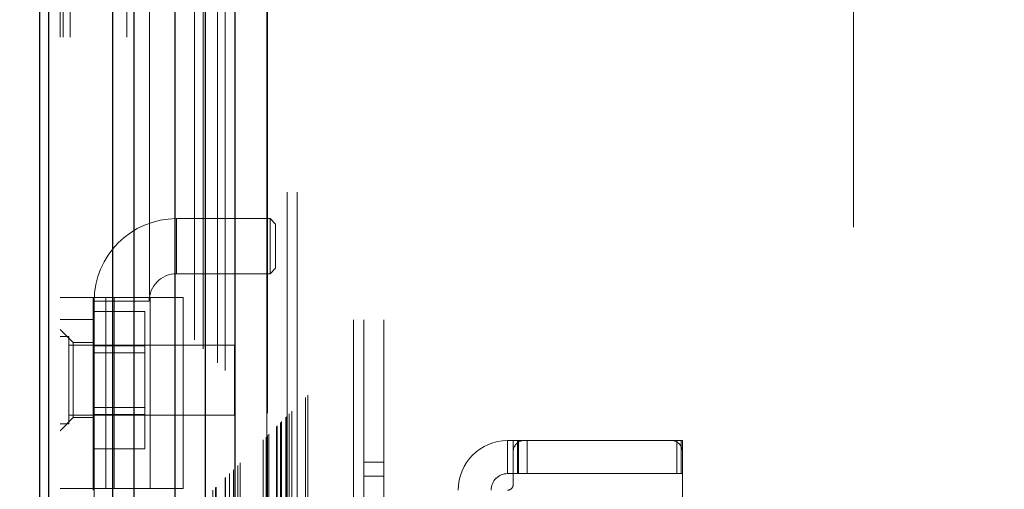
# Model space of a CAD drawing. Header units: inches. Extents: x 0.2 to 10.8, y 0.2 to 8.2.
# Tile 80 of 164: x 2.6681 to 2.8443, y 4.4044 to 4.4884. Entities that reach past the tile are written whole.
import ezdxf

# ---------------------------------------------------------------- set-up
doc = ezdxf.new("R2010")
doc.units = ezdxf.units.IN
doc.header["$MEASUREMENT"] = 0
doc.linetypes.add('HIDDEN', pattern=[0.075, 0.05, -0.025])
doc.layers.add('DIMENSIONS', color=140, linetype='Continuous')
doc.styles.add('SLDTEXTSTYLE0', font='TXT', dxfattribs={"width": 0.7})
doc.dimstyles.new('SLDDIMSTYLE0', dxfattribs={"dimtxt": 0.084961, "dimasz": 0.13, "dimexe": 0, "dimexo": 0.0625, "dimgap": 0.02124, "dimtad": 0, "dimtih": 1, "dimtoh": 1, "dimlfac": 20, "dimrnd": 1e-09, "dimzin": 12, "dimdsep": 46, "dimtxsty": 'SLDTEXTSTYLE0', "dimsah": 1, "dimcen": 0.09, "dimadec": 0, "dimazin": 3, "dimtfac": 1, "dimtofl": 0, "dimtmove": 0, "dimatfit": 3, "dimfxl": 0, "dimfrac": 2, "dimtolj": 1, "dimtzin": 12, "dimarcsym": 0})

# ---------------------------------------------------------------- blocks, each defined once
blk = doc.blocks.new('_D')
at = {"layer": 'DIMENSIONS'}
for p, q in [((2.7943, 5.01312), (2.24987, 5.01312)), ((2.37487, 5.01312), (2.37487, 4.34871)), ((2.2133, 4.19466), (2.18477, 4.19466)), ((2.18477, 4.19466), (2.18477, 4.05963)), ((2.53645, 4.19466), (2.56498, 4.19466)), ((2.56498, 4.19466), (2.56498, 4.05963)), ((2.18477, 4.05963), (2.2133, 4.05963)), ((2.56498, 4.05963), (2.53645, 4.05963)), ((2.37487, 3.21896), (2.37487, 4.04061)), ((2.79433, 3.21896), (2.24987, 3.21896))]:
    blk.add_line(p, q, dxfattribs=at)
for points in [[(2.37487, 5.01312), (2.35487, 4.88312), (2.39487, 4.88312)], [(2.37487, 3.21896), (2.39487, 3.34896), (2.35487, 3.34896)]]:
    blk.add_solid(points, dxfattribs=at)
at = {"layer": 'DIMENSIONS', "char_height": 0.083333, "attachment_point": 1, "style": 'SLDTEXTSTYLE0'}
for s, insert in [('35.88', (2.2133, 4.3211)), ('911.4', (2.2133, 4.16705))]:
    blk.add_mtext(s, dxfattribs=dict(at, insert=insert))

msp = doc.modelspace()

# ---------------------------------------------------------------- linework, layer by layer
at = {"color": 7, "linetype": 'HIDDEN', "lineweight": 18}
for p, q in [((2.6771026, 3.085296), (2.6771026, 5.4232663)), ((2.6753026, 3.085296), (2.6753026, 5.1523845)), ((2.6758299, 3.085296), (2.6758299, 5.1520855)), ((2.6771026, 3.085296), (2.6771026, 5.1514868)), ((2.6872754, 3.085296), (2.6872754, 5.1467013)), ((2.6885482, 3.085296), (2.6885482, 5.146546)), ((2.6913215, 5.1391527), (2.6913215, 3.0929278)), ((2.6918758, 3.0934764), (2.6918758, 5.1386057)), ((2.6993774, 5.1311235), (2.6993774, 3.1009586)), ((2.6966777, 3.1013741), (2.6966777, 5.1307081)), ((2.6973576, 3.1014382), (2.6973576, 5.1306439)), ((2.7003988, 3.1019994), (2.7003988, 5.1300827)), ((2.7009418, 5.1295393), (2.7009418, 3.1025414)), ((2.7026486, 3.1042492), (2.7026486, 5.1278329)), ((2.703137, 3.1047376), (2.703137, 5.1273445)), ((2.7032268, 3.1048274), (2.7032268, 5.1272547)), ((2.7034711, 5.1270159), (2.7034711, 3.1050733)), ((2.7048282, 5.1256728), (2.7048282, 3.1064094)), ((2.7048467, 3.106446), (2.7048467, 5.125637)), ((2.7049271, 3.1065277), (2.7049271, 5.1255545)), ((2.7056436, 3.1072461), (2.7056436, 5.1248355)), ((2.7063184, 3.1079191), (2.7063184, 5.1241631)), ((2.7066008, 5.1239057), (2.7066008, 3.1081764)), ((2.7070999, 3.1087005), (2.7070999, 5.1233816)), ((2.7075383, 3.1091389), (2.7075383, 5.1229432)), ((2.7116686, 3.1132693), (2.7116686, 5.1188129)), ((2.7121686, 3.1137693), (2.7121686, 5.1183129)), ((2.7124186, 5.1180629), (2.7124186, 3.1140193)), ((2.7124186, 3.1140193), (2.7124186, 5.1180629)), ((2.7126686, 3.1142693), (2.7126686, 5.1178129)), ((2.7126972, 3.1142874), (2.7126972, 5.1177874)), ((2.7140436, 3.1156443), (2.7140436, 5.1164379)), ((2.7140436, 3.1156443), (2.7140436, 5.1164379)), ((2.7141882, 3.1157889), (2.7141882, 5.1162933)), ((2.7147458, 3.1163464), (2.7147458, 5.1157357)), ((2.7149186, 3.1165193), (2.7149186, 5.1155629)), ((2.7158922, 3.1174811), (2.7158922, 5.1146001)), ((2.7163166, 3.1179172), (2.7163166, 5.114165)), ((2.7167804, 3.118381), (2.7167804, 5.1137011)), ((2.7192347, 3.1208353), (2.7192347, 5.1112469)), ((2.7196717, 3.121274), (2.7196717, 5.1108204)), ((2.7278526, 3.134746), (2.7278526, 5.097296)), ((2.7278526, 3.134746), (2.7278526, 5.097296)), ((2.7296526, 3.134746), (2.7296526, 5.097296)), ((2.7332526, 3.134746), (2.7332526, 5.097296)), ((2.7123321, 3.1575661), (2.7123321, 5.0745161)), ((2.7159321, 3.1575661), (2.7159321, 5.0745161)), ((2.7177321, 3.1575661), (2.7177321, 5.0745161)), ((2.7177321, 3.1575661), (2.7177321, 5.0745161)), ((2.8173321, 3.2513161), (2.8173321, 4.9807661)), ((2.6961688, 4.4429798), (2.6961688, 4.4528224)), ((2.7129011, 4.4528224), (2.6961688, 4.4528224)), ((2.7129011, 4.4528224), (2.7129011, 4.4429798)), ((2.7138853, 4.4518381), (2.7129011, 4.4528224)), ((2.7138853, 4.4518381), (2.7138853, 4.4439641)), ((2.7129011, 4.4429798), (2.7138853, 4.4439641)), ((2.6961688, 4.4429798), (2.7129011, 4.4429798)), ((2.6753026, 4.43872), (2.6973499, 4.43872)), ((2.6812082, 4.4045665), (2.6812082, 4.43872)), ((2.6834731, 4.4045665), (2.6834731, 4.43872)), ((2.6850016, 4.43872), (2.6850016, 4.4045665)), ((2.6914444, 4.4045665), (2.6914444, 4.43872)), ((2.6973499, 4.4045665), (2.6973499, 4.43872)), ((2.681405, 4.4380586), (2.6912475, 4.4380586)), ((2.681405, 4.4380586), (2.681405, 4.2904208)), ((2.6912475, 4.2904208), (2.6912475, 4.4380586)), ((2.6753026, 4.434783), (2.6812082, 4.434783)), ((2.6812082, 4.4362436), (2.6904582, 4.4362436)), ((2.6904582, 4.4300948), (2.6904582, 4.4362436)), ((2.6776648, 4.4306491), (2.6753026, 4.4330113)), ((2.6768651, 4.4317585), (2.6753026, 4.4317585)), ((2.6768651, 4.4161335), (2.6768651, 4.4317585)), ((2.7065526, 4.430196), (2.6768651, 4.430196)), ((2.6776648, 4.4306491), (2.6776648, 4.4239562)), ((2.6812082, 4.4306491), (2.6776648, 4.4306491)), ((2.6812082, 4.4300948), (2.6904582, 4.4300948)), ((2.6904582, 4.4177972), (2.6904582, 4.4300948)), ((2.7065526, 4.417696), (2.7065526, 4.430196)), ((2.6904582, 4.4288435), (2.6812082, 4.4288435)), ((2.6776648, 4.4239562), (2.6776648, 4.4172633)), ((2.6812082, 4.4190485), (2.6904582, 4.4190485)), ((2.6753026, 4.4149011), (2.6776648, 4.4172633)), ((2.6768651, 4.417696), (2.7065526, 4.417696)), ((2.6776648, 4.4172633), (2.6812082, 4.4172633)), ((2.6812082, 4.4177972), (2.6904582, 4.4177972)), ((2.6904582, 4.4116484), (2.6904582, 4.4177972)), ((2.6753026, 4.4161335), (2.6768651, 4.4161335)), ((2.7554208, 4.4131295), (2.7554208, 4.4072239)), ((2.7554208, 4.4131295), (2.756405, 4.4131295)), ((2.756405, 4.411161), (2.756405, 4.4131295)), ((2.756405, 4.4131295), (2.7573893, 4.4131295)), ((2.7571665, 4.4072239), (2.7571665, 4.4131295)), ((2.7573893, 4.4072239), (2.7573893, 4.4131295)), ((2.7583735, 4.4131295), (2.7573893, 4.4131295)), ((2.7847515, 4.4131295), (2.7583735, 4.4131295)), ((2.7589209, 4.4072239), (2.7589209, 4.4131295)), ((2.7857357, 4.4131295), (2.7847515, 4.4131295)), ((2.7857357, 4.4072239), (2.7857357, 4.4131295)), ((2.7857357, 4.4131295), (2.78672, 4.4131295)), ((2.7865059, 4.4072239), (2.7865059, 4.4131295)), ((2.78672, 4.411161), (2.78672, 4.4131295)), ((2.6812082, 4.4116484), (2.6904582, 4.4116484)), ((2.756405, 4.411161), (2.756405, 4.4052554)), ((2.78672, 4.3186413), (2.78672, 4.411161)), ((2.7332526, 4.409271), (2.7296526, 4.409271)), ((2.7296526, 4.406771), (2.7332526, 4.406771)), ((2.756405, 4.4072239), (2.7554208, 4.4072239)), ((2.7573893, 4.4072239), (2.756405, 4.4072239)), ((2.7857357, 4.4072239), (2.7573893, 4.4072239)), ((2.78672, 4.4072239), (2.7857357, 4.4072239)), ((2.6973499, 4.4045665), (2.6753026, 4.4045665)), ((2.6812082, 4.4045665), (2.6812082, 4.4042712))]:
    msp.add_line(p, q, dxfattribs=at)
at = {"color": 7, "linetype": 'Continuous', "lineweight": 25}
for p, q in [((2.6717026, 3.085296), (2.6717026, 5.1527937)), ((2.6732843, 3.085296), (2.6732843, 5.1520855)), ((2.6847299, 3.085296), (2.6847299, 5.1467013)), ((2.6885482, 3.085296), (2.6885482, 5.146546)), ((2.6958321, 5.1311235), (2.6958321, 3.1009586)), ((2.7012829, 5.1256728), (2.7012829, 3.1064094)), ((2.7066008, 5.1239057), (2.7066008, 3.1081764))]:
    msp.add_line(p, q, dxfattribs=at)
at = {"color": 7, "linetype": 'HIDDEN', "lineweight": 18, "flags": 128}
msp.add_lwpolyline([(2.7122964, 5.1181762), (2.712297, 4.0947933), (2.7122964, 3.1139076)], dxfattribs=at)
at = {"color": 7, "linetype": 'HIDDEN', "lineweight": 18}
for centre, radius, start, end in [((2.6961688, 4.4380586), 0.0147638, 90, 180), ((2.6961688, 4.4380586), 0.0049213, 90, 180), ((2.7554208, 4.4042712), 0.0088583, 90, 180), ((2.7583735, 4.411161), 0.0019685, 90, 180), ((2.7847515, 4.411161), 0.0019685, 0, 90), ((2.7554208, 4.4042712), 0.0029528, 90, 180), ((2.7554208, 4.4052554), 0.0009843, 270, 0)]:
    msp.add_arc(centre, radius, start, end, dxfattribs=at)
msp.add_open_spline([(2.7156995, 3.117305), (2.7156982, 3.1198312), (2.7156946, 3.1269498), (2.7156949, 3.1390373), (2.7156959, 3.1535052), (2.7156964, 3.1681627), (2.7156959, 3.1910701), (2.7156961, 3.2223073), (2.7156959, 3.2960435), (2.7156961, 3.4409894), (2.7156959, 3.7234644), (2.7156963, 4.1544575), (2.715695, 4.5989193), (2.7156971, 4.9017676), (2.7156957, 5.0178948), (2.7156968, 5.045459), (2.7156953, 5.0681525), (2.7156947, 5.0855827), (2.7156973, 5.0969206), (2.7157026, 5.1065103), (2.7157093, 5.1122851), (2.7157123, 5.1148182)], degree=3, knots=[0, 0, 0, 0, 0.00379398, 0.01069115, 0.01815383, 0.02552288, 0.03270473, 0.05255773, 0.07243695, 0.14344675, 0.27024733, 0.49667692, 0.79074133, 0.93776993, 0.95151492, 0.96514905, 0.97916766, 0.98559754, 0.99132698, 0.99619566, 1, 1, 1, 1], dxfattribs=at)

# ---------------------------------------------------------------- dimensions: what is measured, and where the dimension line sits
at = {"layer": 'DIMENSIONS'}
dim = msp.add_linear_dim(base=(2.3748745, 3.2189578), p1=(2.8442987, 5.0131244), p2=(2.8443321, 3.2189578), angle=90, dimstyle='SLDDIMSTYLE0', dxfattribs=at)
dim.commit()
dim.dimension.update_dxf_attribs({"geometry": '_D', "text_midpoint": (2.3748745, 4.1946598), "dimtype": 160})

doc.saveas('drawing.dxf')
